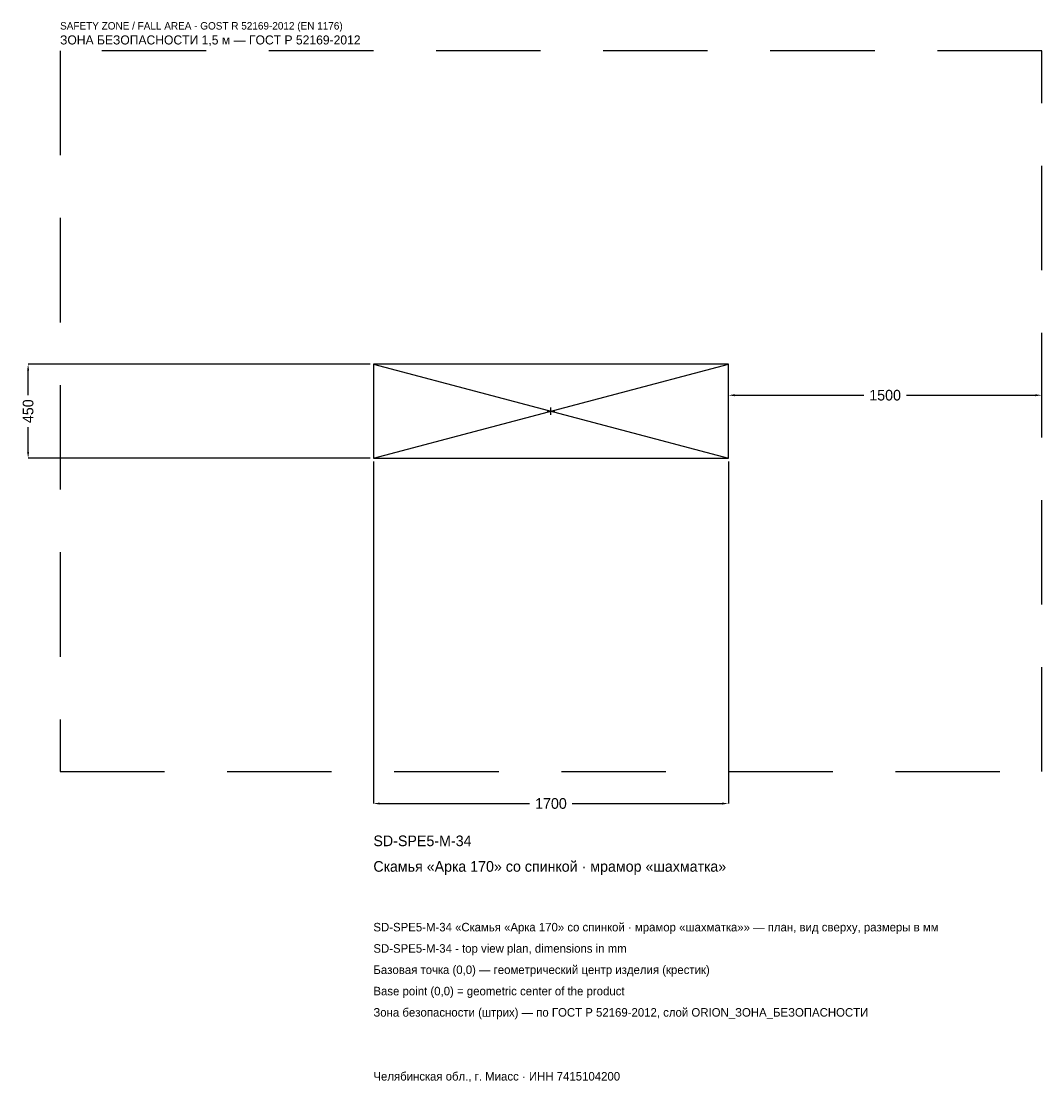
# Model space of a CAD drawing. Header units: metres. Extents: x -2536 to 2350, y -3215 to 1867.
import ezdxf

# ---------------------------------------------------------------- set-up
doc = ezdxf.new("R2010")
doc.units = ezdxf.units.M
doc.linetypes.add('DASHED', pattern=[800, 500, -300])
for name, color, linetype in [('ЗСК_ДАННЫЕ', 3, 'Continuous'), ('ЗСК_ЗОНА_БЕЗОПАСНОСТИ', 1, 'Continuous'), ('ЗСК_КОНТУР', 7, 'Continuous'), ('ЗСК_РАЗМЕРЫ', 8, 'Continuous')]:
    doc.layers.add(name, color=color, linetype=linetype)
doc.dimstyles.new('ORION', dxfattribs={"dimtxt": 51, "dimasz": 30.6, "dimexe": 1.25, "dimexo": 15.3, "dimtad": 1, "dimdec": 0, "dimcen": 2.5, "dimazin": 3, "dimtfac": 1, "dimtmove": 0, "dimatfit": 3})

# ---------------------------------------------------------------- blocks, each defined once
blk = doc.blocks.new('_CLOSEDFILLED')
at = {"color": 0, "linetype": 'BYBLOCK'}
blk.add_solid([(-1, 0.16), (0, 0), (-1, -0.16)], dxfattribs=at)
blk = doc.blocks.new('*D1')
for p, q in [((-850, -240.3), (-850, -1878)), ((850, -240.3), (850, -1878)), ((-819.4, -1878), (-102, -1878)), ((102, -1878), (819.4, -1878))]:
    blk.add_line(p, q)
at = {"layer": 'Defpoints'}
for p in [(-850, -225), (850, -225), (-850, -1878)]:
    blk.add_point(p, dxfattribs=at)
at = {"layer": 'ЗСК_РАЗМЕРЫ', "xscale": 30.599999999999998, "yscale": 30.599999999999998, "rotation": 180}
blk.add_blockref('_CLOSEDFILLED', (-850, -1878), dxfattribs=at)
at = {"layer": 'ЗСК_РАЗМЕРЫ', "xscale": 30.599999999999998, "yscale": 30.599999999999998}
blk.add_blockref('_CLOSEDFILLED', (850, -1878), dxfattribs=at)
at = {"layer": 'ЗСК_РАЗМЕРЫ', "insert": (0, -1878), "char_height": 51, "attachment_point": 5}
blk.add_mtext('1700', dxfattribs=at)
blk = doc.blocks.new('*D2')
for p, q in [((-865.3, 225), (-2503, 225)), ((-2503, 76.5), (-2503, 194.4)), ((-2503, -194.4), (-2503, -76.5)), ((-865.3, -225), (-2503, -225))]:
    blk.add_line(p, q)
at = {"layer": 'Defpoints'}
for p in [(-850, 225), (-2503, -225), (-850, -225)]:
    blk.add_point(p, dxfattribs=at)
at = {"layer": 'ЗСК_РАЗМЕРЫ', "xscale": 30.599999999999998, "yscale": 30.599999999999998}
for p, rotation in [((-2503, 225), 90), ((-2503, -225), 270)]:
    blk.add_blockref('_CLOSEDFILLED', p, dxfattribs=dict(at, rotation=rotation))
at = {"layer": 'ЗСК_РАЗМЕРЫ', "insert": (-2503, 0), "char_height": 51, "attachment_point": 5, "rotation": 90}
blk.add_mtext('450', dxfattribs=at)
blk = doc.blocks.new('*D3')
for p, q in [((850, 15.3), (850, 76.5)), ((880.6, 76.5), (1498, 76.5)), ((1702, 76.5), (2319.4, 76.5)), ((2350, 15.3), (2350, 76.5))]:
    blk.add_line(p, q)
at = {"layer": 'Defpoints'}
for p in [(850, 76.5), (850, 0), (2350, 0)]:
    blk.add_point(p, dxfattribs=at)
at = {"layer": 'ЗСК_РАЗМЕРЫ', "xscale": 30.599999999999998, "yscale": 30.599999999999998, "rotation": 180}
blk.add_blockref('_CLOSEDFILLED', (850, 76.5), dxfattribs=at)
at = {"layer": 'ЗСК_РАЗМЕРЫ', "xscale": 30.599999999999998, "yscale": 30.599999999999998}
blk.add_blockref('_CLOSEDFILLED', (2350, 76.5), dxfattribs=at)
at = {"layer": 'ЗСК_РАЗМЕРЫ', "insert": (1600, 76.5), "char_height": 51, "attachment_point": 5}
blk.add_mtext('1500', dxfattribs=at)
blk = doc.blocks.new('ОРИОН SD-SPE5-M-34 Скамья Арка 170 со спинкой · мрамор шахматка')
at = {"layer": 'ЗСК_ЗОНА_БЕЗОПАСНОСТИ', "linetype": 'DASHED'}
blk.add_lwpolyline([(-2350, -1725), (2350, -1725), (2350, 1725), (-2350, 1725)], close=True, dxfattribs=at)
at = {"layer": 'ЗСК_КОНТУР'}
for p, q in [((-850, -225), (850, 225)), ((-850, 225), (850, -225))]:
    blk.add_line(p, q, dxfattribs=at)
blk.add_lwpolyline([(-850, -225), (850, -225), (850, 225), (-850, 225)], close=True, dxfattribs=at)
at = {"layer": 'ЗСК_РАЗМЕРЫ'}
for p, q in [((-18, 0), (18, 0)), ((0, -18), (0, 18))]:
    blk.add_line(p, q, dxfattribs=at)
at = {"layer": 'ЗСК_ДАННЫЕ'}
for tag, p in [('АРТИКУЛ', (-850, -2082)), ('НАИМЕНОВАНИЕ', (-850, -2204.4))]:
    blk.add_attdef(tag, p, '', height=51, dxfattribs=at)
at = {"layer": 'ЗСК_ДАННЫЕ', "flags": 1}
for tag, p in [('ПРОИЗВОДИТЕЛЬ', (-850, -2326.8)), ('ТЕЛЕФОН', (-850, -2449.2)), ('САЙТ', (-850, -2694)), ('АДРЕС', (-850, -2816.4)), ('РЕКВИЗИТЫ', (-850, -2938.8)), ('ГАБАРИТЫ', (-850, -3061.2)), ('ЗОНА_БЕЗОПАСНОСТИ', (-850, -3183.6))]:
    blk.add_attdef(tag, p, '', height=51, dxfattribs=at)
at = {"layer": 'ЗСК_ЗОНА_БЕЗОПАСНОСТИ', "color": 1}
for s, height, p in [('SAFETY ZONE / FALL AREA - GOST R 52169-2012 (EN 1176)', 35.7, (-2350, 1827)), ('ЗОНА БЕЗОПАСНОСТИ 1,5 м — ГОСТ Р 52169-2012', 43.35, (-2350, 1755.6))]:
    blk.add_text(s, height=height, dxfattribs=at).set_placement(p)
at = {"layer": 'ЗСК_РАЗМЕРЫ'}
dim = blk.add_linear_dim(base=(-2503, -225), p1=(-850, -225), p2=(-850, 225), angle=90, dimstyle='ORION', dxfattribs=at)
dim.commit()
dim.dimension.update_dxf_attribs({"geometry": '*D2', "text_midpoint": (-2503, 0)})
for base, p1, p2, picture, middle in [((850, 76.5), (850, 0), (2350, 0), '*D3', (1600, 76.5)), ((-850, -1878), (-850, -225), (850, -225), '*D1', (0, -1878))]:
    dim = blk.add_linear_dim(base=base, p1=p1, p2=p2, dimstyle='ORION', dxfattribs=at)
    dim.commit()
    dim.dimension.update_dxf_attribs({"geometry": picture, "text_midpoint": middle})

msp = doc.modelspace()

# ---------------------------------------------------------------- block references
msp.add_blockref('ОРИОН SD-SPE5-M-34 Скамья Арка 170 со спинкой · мрамор шахматка', (0, 0)).add_auto_attribs({'АРТИКУЛ': 'SD-SPE5-M-34', 'НАИМЕНОВАНИЕ': 'Скамья «Арка 170» со спинкой · мрамор «шахматка»'})

# ---------------------------------------------------------------- texts
at = {"layer": 'ЗСК_ДАННЫЕ', "color": 3}
for s, p in [('SD-SPE5-M-34 «Скамья «Арка 170» со спинкой · мрамор «шахматка»» — план, вид сверху, размеры в мм', (-850, -2490)), ('SD-SPE5-M-34 - top view plan, dimensions in mm', (-850, -2592)), ('Челябинская обл., г. Миасс · ИНН 7415104200', (-850, -3204))]:
    msp.add_text(s, height=40.8, dxfattribs=at).set_placement(p)
at = {"layer": 'ЗСК_ДАННЫЕ', "color": 7}
for s, p in [('Базовая точка (0,0) — геометрический центр изделия (крестик)', (-850, -2694)), ('Base point (0,0) = geometric center of the product', (-850, -2796))]:
    msp.add_text(s, height=40.8, dxfattribs=at).set_placement(p)
at = {"layer": 'ЗСК_ДАННЫЕ', "color": 1}
msp.add_text('Зона безопасности (штрих) — по ГОСТ Р 52169-2012, слой ORION_ЗОНА_БЕЗОПАСНОСТИ', height=40.8, dxfattribs=at).set_placement((-850, -2898))

doc.saveas('drawing.dxf')
